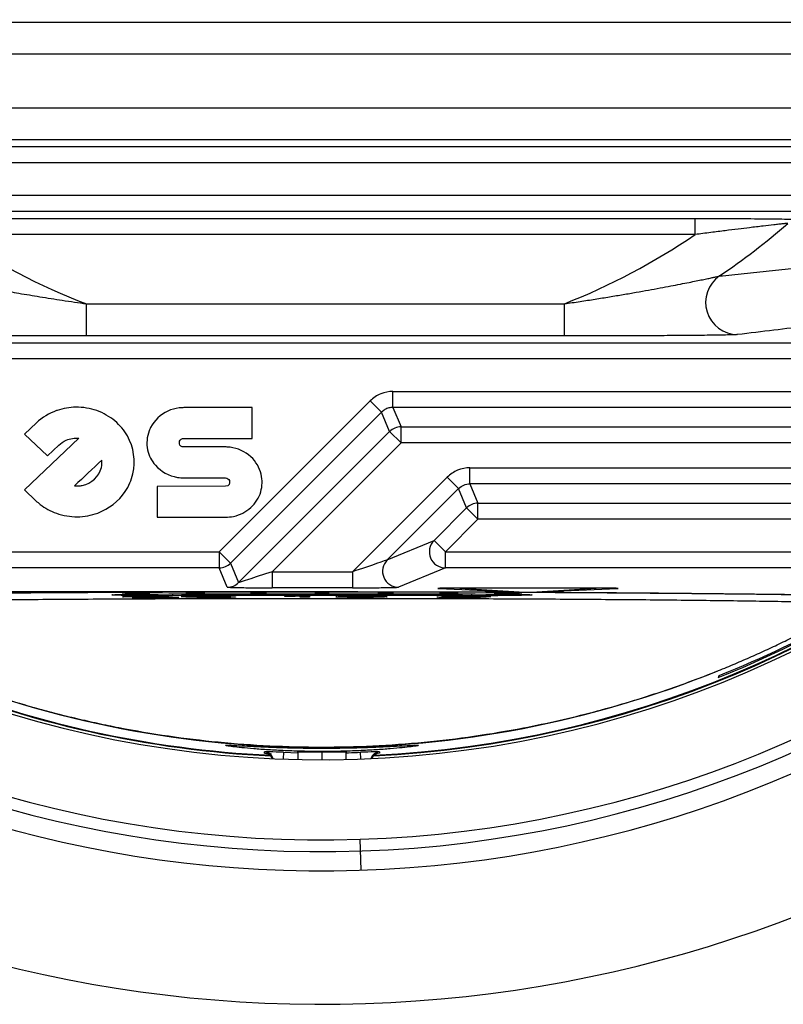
# Paper-space layout '_Superior' of a CAD drawing. Header units: millimetres. Extents: x -45.3 to 45.3, y -41 to 41.
# Tile 3 of 11: x -9.4 to 14.4, y -41 to -10.3. Entities that reach past the tile are written whole.
import ezdxf

# ---------------------------------------------------------------- set-up
doc = ezdxf.new("R2010")
doc.units = ezdxf.units.MM

psp = doc.layouts.new('_Superior')

# ---------------------------------------------------------------- linework, layer by layer
at = {"color": 7, "linetype": 'Continuous', "lineweight": 25}
for p, q in [((-17.077, -10.389), (17.167, -10.389)), ((17.167, -11.388), (-17.077, -11.388)), ((-15.838, -13.056), (15.936, -13.056)), ((15.936, -14.056), (-15.838, -14.056)), ((-23.866, -14.269), (23.866, -14.269)), ((24.116, -14.769), (-24.116, -14.769)), ((-24.116, -15.786), (24.116, -15.786)), ((23.866, -16.286), (-23.866, -16.286)), ((-11.491, -16.508), (11.625, -16.508)), ((11.625, -17.008), (11.625, -16.508)), ((11.625, -17.008), (-11.491, -17.008)), ((-7.344, -20.167), (-7.344, -19.167)), ((-7.344, -19.167), (7.552, -19.167)), ((7.552, -20.167), (7.552, -19.167)), ((7.552, -20.167), (-7.344, -20.167)), ((-23.447, -20.38), (23.447, -20.38)), ((23.447, -20.88), (-23.447, -20.88)), ((2.211, -21.898), (18.408, -21.898)), ((2.211, -22.397), (2.211, -21.898)), ((-3.203, -26.897), (1.504, -22.19)), ((1.857, -22.544), (1.504, -22.19)), ((18.408, -22.397), (2.211, -22.397)), ((2.211, -22.397), (2.461, -23.002)), ((-8.252, -22.489), (-8.273, -22.496)), ((-2.182, -22.404), (-4.305, -22.404)), ((1.857, -22.544), (-2.849, -27.25)), ((-2.182, -23.366), (-2.182, -22.404)), ((2.107, -23.148), (1.857, -22.544)), ((-8.902, -22.877), (-9.273, -23.229)), ((2.461, -23.002), (16.604, -23.002)), ((2.461, -23.502), (2.461, -23.002)), ((-9.273, -23.229), (-8.557, -23.91)), ((-2.599, -27.855), (2.107, -23.148)), ((2.461, -23.502), (2.107, -23.148)), ((-7.577, -23.354), (-9.273, -24.966)), ((-8.557, -23.91), (-8.203, -23.573)), ((-4.314, -23.366), (-2.182, -23.366)), ((2.461, -23.502), (-1.556, -27.518)), ((16.604, -23.502), (2.461, -23.502)), ((-2.984, -23.63), (-4.302, -23.63)), ((4.609, -24.777), (4.609, -24.277)), ((4.609, -24.277), (15.448, -24.277)), ((-3.005, -24.856), (-5.143, -24.857)), ((-5.143, -24.857), (-5.143, -25.819)), ((-4.305, -24.592), (-3.005, -24.593)), ((0.954, -27.518), (3.902, -24.57)), ((4.255, -24.924), (3.902, -24.57)), ((4.609, -24.777), (4.859, -25.381)), ((15.448, -24.777), (4.609, -24.777)), ((-9.273, -24.966), (-8.918, -25.304)), ((4.255, -24.924), (2.032, -27.148)), ((4.506, -25.528), (4.255, -24.924)), ((4.859, -25.881), (4.859, -25.381)), ((4.859, -25.381), (15.623, -25.381)), ((3.49, -26.543), (4.506, -25.528)), ((4.859, -25.881), (4.506, -25.528)), ((-5.143, -25.819), (-3.013, -25.819)), ((4.859, -25.881), (3.844, -26.897)), ((15.623, -25.881), (4.859, -25.881)), ((2.032, -27.148), (3.49, -26.543)), ((3.844, -26.897), (3.49, -26.543)), ((-16.196, -26.897), (-3.203, -26.897)), ((-2.849, -27.25), (-3.203, -26.897)), ((-3.203, -26.897), (-3.203, -27.397)), ((3.844, -26.897), (16.196, -26.897)), ((3.844, -27.397), (3.844, -26.897)), ((-2.849, -27.25), (-2.599, -27.855)), ((-3.203, -27.397), (-16.196, -27.397)), ((-2.952, -28.001), (-3.203, -27.397)), ((-1.556, -27.518), (-1.556, -28.018)), ((-1.556, -27.518), (0.954, -27.518)), ((0.954, -27.518), (0.954, -28.018)), ((3.844, -27.397), (2.385, -28.001)), ((16.335, -27.397), (3.844, -27.397)), ((0, -28.149), (-16.404, -28.149)), ((-5.758, -28.206), (-6.224, -28.176)), ((-6.153, -28.174), (-5.96, -28.173)), ((-5.837, -28.174), (-5.371, -28.205)), ((-5.758, -28.206), (-5.758, -28.18)), ((-5.635, -28.187), (-5.635, -28.208)), ((-5.442, -28.207), (-5.635, -28.208)), ((-5.442, -28.207), (-5.442, -28.2)), ((-4.659, -28.211), (-4.659, -28.265)), ((-4.162, -28.166), (-3.965, -28.166)), ((-3.849, -28.167), (-3.658, -28.186)), ((-3.658, -28.186), (-3.659, -28.186)), ((-2.139, -28.161), (-1.94, -28.161)), ((-1.831, -28.163), (-1.736, -28.182)), ((0.954, -28.018), (-1.556, -28.018)), ((-0.2, -28.193), (-0.2, -28.161)), ((-0.1, -28.16), (0.1, -28.16)), ((0.2, -28.161), (0.2, -28.193)), ((1.736, -28.182), (1.831, -28.163)), ((2.026, -28.184), (1.826, -28.184)), ((1.94, -28.161), (2.139, -28.161)), ((2.23, -28.163), (2.134, -28.182)), ((3.636, -28.04), (6.033, -28.141)), ((3.658, -28.186), (3.849, -28.167)), ((3.936, -28.188), (3.739, -28.188)), ((3.965, -28.166), (4.162, -28.166)), ((8.869, -28.032), (3.968, -28.032)), ((4.243, -28.168), (4.052, -28.187)), ((4.297, -28.032), (6.142, -28.148)), ((4.659, -28.211), (4.659, -28.265)), ((5.371, -28.205), (5.837, -28.174)), ((5.442, -28.2), (5.442, -28.207)), ((5.635, -28.208), (5.442, -28.207)), ((5.635, -28.208), (5.635, -28.187)), ((6.224, -28.176), (5.758, -28.206)), ((5.758, -28.18), (5.758, -28.206)), ((5.96, -28.173), (6.153, -28.174)), ((6.696, -28.148), (8.54, -28.032)), ((6.804, -28.141), (9.202, -28.04)), ((-5.95, -28.299), (-6.214, -28.3)), ((-5.922, -28.321), (-5.68, -28.319)), ((-5.496, -28.308), (-5.545, -28.305)), ((-2.983, -28.318), (-2.983, -28.307)), ((-1.164, -28.285), (-1.164, -28.28)), ((-0.681, -28.313), (-0.681, -28.278)), ((-0.389, -28.313), (-0.681, -28.313)), ((-0.564, -28.27), (-0.389, -28.27)), ((-0.389, -28.27), (-0.389, -28.313)), ((0.43, -28.303), (0.693, -28.301)), ((0.751, -28.293), (0.503, -28.292)), ((0.781, -28.27), (1.936, -28.27)), ((0.854, -28.27), (0.854, -28.286)), ((1, -28.27), (1, -28.275)), ((1.936, -28.275), (1, -28.275)), ((1.724, -28.31), (1.724, -28.27)), ((1.936, -28.27), (1.936, -28.275)), ((3.592, -28.31), (3.709, -28.297)), ((5.155, -28.305), (5.118, -28.309)), ((-1.793, -33.172), (-1.794, -33.129)), ((0, -33), (0, -33.016)), ((0, -33.121), (0, -33.142)), ((0.002, -33.376), (0.002, -33.142)), ((1.794, -33.129), (1.793, -33.172)), ((-1.199, -33.146), (-1.207, -33.354)), ((-1.199, -33.146), (-0.75, -33.159)), ((-0.75, -33.147), (-0.75, -33.367)), ((0.75, -33.367), (0.75, -33.147)), ((1.207, -33.354), (1.199, -33.146)), ((1.216, -36.822), (1.184, -35.856))]:
    psp.add_line(p, q, dxfattribs=at)
at = {"color": 7, "linetype": 'Continuous', "lineweight": 25, "flags": 128}
psp.add_lwpolyline([(12.367, -30.766), (12.356, -30.794), (12.347, -30.816)], dxfattribs=at)
at = {"color": 7, "linetype": 'Continuous', "lineweight": 25}
for centre, radius, start, end in [((0, 0), 33.376, 91.8915, 271.8915), ((0, 0), 33.376, 271.8915, 91.8915), ((0, 0), 35.876, 191.4793, 352.3037), ((0, 0), 33.296, 272.7524, 351.34), ((0, 0), 33.278, 272.7907, 351.3586), ((0, 0), 36.242, 192.5896, 351.3503), ((0, 0), 36.842, 195.906, 347.7046), ((0, 0), 41, 203.3347, 340.4483), ((0, 0), 22.098, 304.0898, 311.05), ((0, 0), 20.526, 235.9575, 249.0345), ((0, 0), 20.601, 291.5052, 304.3512), ((12.957, -19.124), 1.002, 124.745, 269.3047), ((2.461, -23.502), 0.5, 90.0075, 134.9925), ((4.859, -25.882), 0.5, 90.0075, 134.9925), ((3.844, -26.897), 0.5, 135.0699, 269.9301), ((-3.203, -26.897), 0.5, 270.0075, 314.9925), ((2.386, -27.501), 0.5, 135.0699, 269.9301), ((-2.953, -27.501), 0.5, 270.0075, 314.9925), ((6.419, -20.871), 7.283, 267.8189, 272.1811), ((0, 0), 33, 248.0181, 291.9819), ((0, 0), 33.296, 247.6457, 267.2476), ((0, 0), 33.278, 247.6829, 267.2093), ((-1.81, -33.429), 0.3, 17.0536, 86.9053), ((1.81, -33.429), 0.3, 93.0947, 162.9464), ((-1.809, -33.471), 0.3, 25.9057, 86.9092), ((1.809, -33.471), 0.3, 93.0908, 154.0943)]:
    psp.add_arc(centre, radius, start, end, dxfattribs=at)
for points, knots in [([(11.625, -16.508), (11.963, -16.508), (12.299, -16.509), (12.964, -16.511), (13.286, -16.513), (13.898, -16.517), (14.186, -16.521), (14.532, -16.527), (14.63, -16.53), (14.778, -16.535), (14.825, -16.538), (14.839, -16.541)], [0, 0, 0, 0, 0.25, 0.25, 0.5, 0.5, 0.75, 0.75, 0.875, 0.875, 1, 1, 1, 1]), ([(14.512, -16.665), (14.508, -16.665), (14.501, -16.664), (14.478, -16.666), (14.447, -16.668), (14.407, -16.671), (14.358, -16.676), (14.301, -16.682), (14.234, -16.689), (14.16, -16.697), (14.005, -16.714), (13.731, -16.746), (13.353, -16.792), (12.956, -16.841), (12.554, -16.892), (12.104, -16.948), (11.789, -16.988), (11.625, -17.008)], [0, 0, 0, 0, 0.0250886, 0.0505302, 0.0764998, 0.1031605, 0.1306614, 0.159136, 0.1887025, 0.2194636, 0.2515077, 0.3674961, 0.5010775, 0.6073981, 0.7260591, 0.8569825, 1, 1, 1, 1]), ([(12.386, -18.3), (12.515, -18.288), (12.776, -18.262), (13.163, -18.223), (13.552, -18.182), (13.943, -18.141), (14.336, -18.098), (14.731, -18.053), (15.127, -18.008), (15.526, -17.961), (15.928, -17.914), (16.193, -17.881), (16.327, -17.865)], [0, 0, 0, 0, 0.0890776, 0.1805796, 0.2745072, 0.3708616, 0.4696437, 0.5708544, 0.6744947, 0.7805652, 0.8890668, 1, 1, 1, 1]), ([(-12.267, -18.294), (-12.263, -18.295), (-12.257, -18.297), (-12.234, -18.303), (-12.202, -18.311), (-12.16, -18.32), (-12.108, -18.332), (-12.046, -18.345), (-11.974, -18.361), (-11.892, -18.378), (-11.8, -18.397), (-11.699, -18.418), (-11.589, -18.44), (-11.469, -18.464), (-11.295, -18.498), (-11.057, -18.545), (-10.748, -18.604), (-10.407, -18.667), (-9.97, -18.747), (-9.43, -18.841), (-8.779, -18.95), (-8.079, -19.061), (-7.594, -19.131), (-7.344, -19.167)], [0, 0, 0, 0, 0.01431, 0.028947, 0.044098, 0.059934, 0.076602, 0.094225, 0.112908, 0.132736, 0.153778, 0.17609, 0.199716, 0.224692, 0.251045, 0.305908, 0.365791, 0.430755, 0.500825, 0.612439, 0.732866, 0.862069, 1, 1, 1, 1]), ([(7.552, -19.167), (7.716, -19.143), (8.036, -19.096), (8.506, -19.023), (8.954, -18.95), (9.381, -18.879), (9.785, -18.809), (10.168, -18.74), (10.527, -18.675), (10.858, -18.612), (11.16, -18.554), (11.427, -18.502), (11.657, -18.456), (11.853, -18.416), (12.02, -18.382), (12.158, -18.353), (12.265, -18.329), (12.345, -18.311), (12.372, -18.304), (12.386, -18.3)], [0, 0, 0, 0, 0.092834, 0.181825, 0.266955, 0.348209, 0.425574, 0.499041, 0.568945, 0.633931, 0.69402, 0.749266, 0.796345, 0.83916, 0.877901, 0.912854, 0.944431, 0.973218, 1, 1, 1, 1]), ([(17.134, -19.582), (16.498, -19.673), (15.839, -19.764), (14.452, -19.945), (13.725, -20.036), (12.945, -20.126)], [0, 0, 0, 0, 0.5, 0.5, 1, 1, 1, 1]), ([(-7.344, -20.167), (-7.886, -20.167), (-8.425, -20.167), (-9.229, -20.165), (-9.496, -20.164), (-10.027, -20.163), (-10.292, -20.161), (-10.809, -20.159), (-11.062, -20.157), (-11.55, -20.153), (-11.788, -20.151), (-12.11, -20.146), (-12.211, -20.145), (-12.4, -20.141), (-12.487, -20.139), (-12.635, -20.135), (-12.697, -20.133), (-12.788, -20.129), (-12.816, -20.126), (-12.824, -20.124)], [0, 0, 0, 0, 0.25, 0.25, 0.375, 0.375, 0.5, 0.5, 0.625, 0.625, 0.75, 0.75, 0.8125, 0.8125, 0.875, 0.875, 0.9375, 0.9375, 1, 1, 1, 1]), ([(12.945, -20.126), (12.925, -20.129), (12.887, -20.131), (12.783, -20.135), (12.716, -20.137), (12.484, -20.143), (12.289, -20.146), (11.867, -20.151), (11.638, -20.154), (11.158, -20.157), (10.912, -20.159), (10.407, -20.162), (10.15, -20.163), (9.636, -20.164), (9.378, -20.165), (8.6, -20.167), (8.077, -20.167), (7.552, -20.167)], [0, 0, 0, 0, 0.0625, 0.0625, 0.125, 0.125, 0.25, 0.25, 0.375, 0.375, 0.5, 0.5, 0.625, 0.625, 0.75, 0.75, 1, 1, 1, 1]), ([(2.211, -21.898), (2.083, -21.898), (1.95, -21.923), (1.706, -22.024), (1.594, -22.1), (1.504, -22.19)], [0, 0, 0, 0, 0.5, 0.5, 1, 1, 1, 1]), ([(2.211, -22.397), (2.189, -22.398), (2.145, -22.4), (2.081, -22.413), (2.019, -22.434), (1.96, -22.463), (1.905, -22.499), (1.873, -22.529), (1.857, -22.544)], [0, 0, 0, 0, 0.166673, 0.333339, 0.5, 0.666661, 0.833327, 1, 1, 1, 1]), ([(4.609, -24.277), (4.481, -24.277), (4.349, -24.303), (4.104, -24.404), (3.992, -24.48), (3.902, -24.57)], [0, 0, 0, 0, 0.5, 0.5, 1, 1, 1, 1]), ([(12.347, -30.816), (13.709, -30.27), (15.041, -29.631), (17.609, -28.181), (18.844, -27.37), (20.015, -26.485)], [0, 0, 0, 0, 0.5, 0.5, 1, 1, 1, 1]), ([(19.98, -26.463), (18.817, -27.341), (17.59, -28.146), (15.041, -29.587), (13.719, -30.223), (12.367, -30.766)], [0, 0, 0, 0, 0.5, 0.5, 1, 1, 1, 1]), ([(2.032, -27.148), (2.022, -27.154), (1.901, -27.197), (1.503, -27.334), (1.229, -27.427), (0.954, -27.518)], [0, 0, 0, 0, 0.5, 0.5, 1, 1, 1, 1]), ([(-1.556, -27.518), (-1.831, -27.61), (-2.101, -27.699), (-2.487, -27.823), (-2.599, -27.857), (-2.599, -27.855)], [0, 0, 0, 0, 0.5, 0.5, 1, 1, 1, 1]), ([(16.573, -28.267), (15.71, -28.253), (14.763, -28.239), (12.713, -28.214), (11.611, -28.203), (9.282, -28.183), (8.055, -28.175), (5.521, -28.162), (4.213, -28.157), (1.571, -28.151), (0.237, -28.15), (-2.404, -28.152), (-3.71, -28.155), (-6.243, -28.165), (-7.469, -28.171), (-9.805, -28.187), (-10.913, -28.196), (-11.95, -28.207)], [0, 0, 0, 0, 0.125, 0.125, 0.25, 0.25, 0.375, 0.375, 0.5, 0.5, 0.625, 0.625, 0.75, 0.75, 0.875, 0.875, 1, 1, 1, 1]), ([(-4.659, -28.265), (-4.779, -28.265), (-4.92, -28.266), (-5.24, -28.265), (-5.42, -28.265), (-5.791, -28.262), (-5.982, -28.26), (-6.303, -28.254), (-6.431, -28.25), (-6.561, -28.242), (-6.561, -28.237), (-6.455, -28.229), (-6.35, -28.226), (-6.103, -28.22), (-5.962, -28.218), (-5.689, -28.215), (-5.556, -28.215), (-5.435, -28.214)], [0, 0, 0, 0, 0.125, 0.125, 0.25, 0.25, 0.375, 0.375, 0.5, 0.5, 0.625, 0.625, 0.75, 0.75, 0.875, 0.875, 1, 1, 1, 1]), ([(-6.227, -28.176), (-6.227, -28.175), (-6.22, -28.175), (-6.193, -28.174), (-6.173, -28.174), (-6.153, -28.174)], [0, 0, 0, 0, 0.5, 0.5, 1, 1, 1, 1]), ([(-5.96, -28.173), (-5.937, -28.173), (-5.908, -28.173), (-5.86, -28.174), (-5.843, -28.174), (-5.837, -28.174)], [0, 0, 0, 0, 0.5, 0.5, 1, 1, 1, 1]), ([(-5.635, -28.208), (-5.658, -28.208), (-5.687, -28.208), (-5.735, -28.207), (-5.752, -28.207), (-5.758, -28.206)], [0, 0, 0, 0, 0.5, 0.5, 1, 1, 1, 1]), ([(-5.371, -28.205), (-5.365, -28.205), (-5.368, -28.206), (-5.395, -28.206), (-5.419, -28.207), (-5.442, -28.207)], [0, 0, 0, 0, 0.5, 0.5, 1, 1, 1, 1]), ([(-5.435, -28.214), (-3.685, -28.206), (-1.843, -28.202), (1.843, -28.202), (3.685, -28.206), (5.435, -28.214)], [0, 0, 0, 0, 0.5, 0.5, 1, 1, 1, 1]), ([(-4.244, -28.168), (-4.244, -28.167), (-4.237, -28.167), (-4.205, -28.166), (-4.183, -28.166), (-4.162, -28.166)], [0, 0, 0, 0, 0.5, 0.5, 1, 1, 1, 1]), ([(-3.965, -28.166), (-3.942, -28.165), (-3.913, -28.166), (-3.867, -28.166), (-3.853, -28.167), (-3.849, -28.167)], [0, 0, 0, 0, 0.5, 0.5, 1, 1, 1, 1]), ([(-2.952, -28.001), (-2.952, -28.003), (-2.921, -28.005), (-2.784, -28.009), (-2.678, -28.011), (-2.406, -28.015), (-2.241, -28.016), (-1.898, -28.018), (-1.721, -28.018), (-1.556, -28.018)], [0, 0, 0, 0, 0.25, 0.25, 0.5, 0.5, 0.75, 0.75, 1, 1, 1, 1]), ([(-2.23, -28.163), (-2.23, -28.163), (-2.222, -28.162), (-2.186, -28.162), (-2.161, -28.161), (-2.139, -28.161)], [0, 0, 0, 0, 0.5, 0.5, 1, 1, 1, 1]), ([(-1.94, -28.161), (-1.916, -28.161), (-1.888, -28.161), (-1.846, -28.162), (-1.833, -28.162), (-1.831, -28.163)], [0, 0, 0, 0, 0.5, 0.5, 1, 1, 1, 1]), ([(-0.2, -28.161), (-0.2, -28.161), (-0.19, -28.16), (-0.151, -28.16), (-0.124, -28.16), (-0.1, -28.16)], [0, 0, 0, 0, 0.5, 0.5, 1, 1, 1, 1]), ([(16.572, -28.263), (15.486, -28.245), (14.288, -28.229), (11.713, -28.201), (10.336, -28.188), (7.475, -28.169), (5.99, -28.161), (2.995, -28.152), (1.484, -28.149), (0, -28.149)], [0, 0, 0, 0, 0.25, 0.25, 0.5, 0.5, 0.75, 0.75, 1, 1, 1, 1]), ([(0.1, -28.16), (0.124, -28.16), (0.151, -28.16), (0.19, -28.16), (0.2, -28.161), (0.2, -28.161)], [0, 0, 0, 0, 0.5, 0.5, 1, 1, 1, 1]), ([(0.2, -28.193), (0.2, -28.193), (0.19, -28.194), (0.151, -28.194), (0.124, -28.195), (0.1, -28.195)], [0, 0, 0, 0, 0.5, 0.5, 1, 1, 1, 1]), ([(0.954, -28.018), (1.119, -28.018), (1.297, -28.018), (1.644, -28.016), (1.811, -28.015), (2.089, -28.011), (2.2, -28.009), (2.345, -28.005), (2.38, -28.003), (2.385, -28.001)], [0, 0, 0, 0, 0.25, 0.25, 0.5, 0.5, 0.75, 0.75, 1, 1, 1, 1]), ([(1.826, -28.184), (1.804, -28.184), (1.779, -28.183), (1.744, -28.183), (1.735, -28.182), (1.735, -28.182)], [0, 0, 0, 0, 0.5, 0.5, 1, 1, 1, 1]), ([(1.831, -28.163), (1.833, -28.162), (1.846, -28.162), (1.888, -28.161), (1.916, -28.161), (1.94, -28.161)], [0, 0, 0, 0, 0.5, 0.5, 1, 1, 1, 1]), ([(2.134, -28.182), (2.132, -28.183), (2.12, -28.183), (2.078, -28.184), (2.049, -28.184), (2.026, -28.184)], [0, 0, 0, 0, 0.5, 0.5, 1, 1, 1, 1]), ([(2.139, -28.161), (2.162, -28.161), (2.189, -28.162), (2.225, -28.162), (2.232, -28.163), (2.23, -28.163)], [0, 0, 0, 0, 0.5, 0.5, 1, 1, 1, 1]), ([(3.968, -28.032), (3.85, -28.032), (3.734, -28.033), (3.603, -28.036), (3.59, -28.038), (3.636, -28.04)], [0, 0, 0, 0, 0.5, 0.5, 1, 1, 1, 1]), ([(3.739, -28.188), (3.718, -28.188), (3.695, -28.188), (3.664, -28.187), (3.656, -28.187), (3.656, -28.186)], [0, 0, 0, 0, 0.5, 0.5, 1, 1, 1, 1]), ([(3.849, -28.167), (3.853, -28.167), (3.867, -28.166), (3.913, -28.166), (3.942, -28.165), (3.965, -28.166)], [0, 0, 0, 0, 0.5, 0.5, 1, 1, 1, 1]), ([(4.052, -28.187), (4.048, -28.187), (4.033, -28.188), (3.988, -28.188), (3.959, -28.189), (3.936, -28.188)], [0, 0, 0, 0, 0.5, 0.5, 1, 1, 1, 1]), ([(4.162, -28.166), (4.185, -28.166), (4.21, -28.166), (4.242, -28.167), (4.247, -28.168), (4.243, -28.168)], [0, 0, 0, 0, 0.5, 0.5, 1, 1, 1, 1]), ([(5.442, -28.207), (5.423, -28.207), (5.402, -28.207), (5.375, -28.206), (5.368, -28.205), (5.368, -28.205)], [0, 0, 0, 0, 0.5, 0.5, 1, 1, 1, 1]), ([(5.435, -28.214), (5.582, -28.215), (5.731, -28.216), (6.007, -28.219), (6.134, -28.221), (6.34, -28.226), (6.42, -28.228), (6.523, -28.234), (6.547, -28.237), (6.547, -28.239)], [0, 0, 0, 0, 0.25, 0.25, 0.5, 0.5, 0.75, 0.75, 1, 1, 1, 1]), ([(5.758, -28.206), (5.752, -28.207), (5.735, -28.207), (5.687, -28.208), (5.658, -28.208), (5.635, -28.208)], [0, 0, 0, 0, 0.5, 0.5, 1, 1, 1, 1]), ([(5.837, -28.174), (5.843, -28.174), (5.86, -28.174), (5.908, -28.173), (5.937, -28.173), (5.96, -28.173)], [0, 0, 0, 0, 0.5, 0.5, 1, 1, 1, 1]), ([(6.153, -28.174), (6.176, -28.174), (6.2, -28.174), (6.227, -28.175), (6.23, -28.176), (6.224, -28.176)], [0, 0, 0, 0, 0.5, 0.5, 1, 1, 1, 1]), ([(9.202, -28.04), (9.247, -28.038), (9.234, -28.036), (9.103, -28.033), (8.987, -28.032), (8.869, -28.032)], [0, 0, 0, 0, 0.5, 0.5, 1, 1, 1, 1]), ([(-16.636, -28.499), (-16.593, -28.498), (-16.506, -28.495), (-16.365, -28.49), (-16.217, -28.485), (-16.059, -28.481), (-15.892, -28.476), (-15.717, -28.472), (-15.533, -28.467), (-15.16, -28.459), (-14.551, -28.446), (-13.38, -28.426), (-11.733, -28.405), (-9.585, -28.383), (-7.285, -28.367), (-4.913, -28.356), (-2.471, -28.349), (-0.004, -28.346), (2.465, -28.349), (4.907, -28.355), (7.278, -28.367), (9.574, -28.383), (11.722, -28.404), (13.37, -28.426), (14.542, -28.446), (15.221, -28.46), (15.714, -28.472), (16.058, -28.481), (16.368, -28.49), (16.547, -28.496), (16.636, -28.499)], [0, 0, 0, 0, 0.007577, 0.01521, 0.022906, 0.03067, 0.03851, 0.04643, 0.054438, 0.062537, 0.093402, 0.125343, 0.186515, 0.250438, 0.312111, 0.375021, 0.437279, 0.499897, 0.562561, 0.624892, 0.687672, 0.749249, 0.813157, 0.874345, 0.906286, 0.937175, 0.953354, 0.969186, 0.984718, 1, 1, 1, 1]), ([(-6.214, -28.3), (-6.209, -28.299), (-6.2, -28.297), (-6.175, -28.295), (-6.14, -28.293), (-6.097, -28.291), (-6.043, -28.29), (-5.924, -28.287), (-5.726, -28.286), (-5.496, -28.285), (-5.316, -28.285), (-5.145, -28.286), (-4.997, -28.287), (-4.886, -28.29), (-4.824, -28.293), (-4.803, -28.296), (-4.831, -28.299), (-4.911, -28.302), (-4.988, -28.303), (-5.029, -28.304)], [0, 0, 0, 0, 0.0509534, 0.0974515, 0.1398691, 0.178699, 0.2145825, 0.2483289, 0.3725029, 0.4371697, 0.4975631, 0.5614259, 0.6230055, 0.6850302, 0.7489584, 0.8144856, 0.8742881, 0.9312889, 1, 1, 1, 1]), ([(-5.545, -28.305), (-5.503, -28.305), (-5.425, -28.304), (-5.322, -28.303), (-5.237, -28.302), (-5.172, -28.301), (-5.12, -28.299), (-5.091, -28.297), (-5.106, -28.295), (-5.153, -28.293), (-5.27, -28.29), (-5.452, -28.289), (-5.628, -28.29), (-5.735, -28.291), (-5.815, -28.292), (-5.867, -28.293), (-5.907, -28.295), (-5.936, -28.297), (-5.945, -28.299), (-5.95, -28.299)], [0, 0, 0, 0, 0.062488, 0.117764, 0.166669, 0.210411, 0.250666, 0.312084, 0.375825, 0.442359, 0.501262, 0.624283, 0.684915, 0.749404, 0.78929, 0.832512, 0.881137, 0.936636, 1, 1, 1, 1]), ([(-5.029, -28.304), (-4.996, -28.304), (-4.933, -28.305), (-4.843, -28.305), (-4.759, -28.306), (-4.658, -28.307), (-4.553, -28.309), (-4.486, -28.313), (-4.456, -28.316), (-4.471, -28.319), (-4.539, -28.322), (-4.655, -28.325), (-4.804, -28.327), (-4.981, -28.329), (-5.168, -28.329), (-5.36, -28.329), (-5.542, -28.328), (-5.677, -28.327), (-5.767, -28.325), (-5.825, -28.324), (-5.877, -28.322), (-5.906, -28.321), (-5.922, -28.321)], [0, 0, 0, 0, 0.0332564, 0.0627448, 0.0941004, 0.1257344, 0.1855448, 0.2509184, 0.3170575, 0.3760205, 0.4368705, 0.5012287, 0.5638218, 0.6260162, 0.6892962, 0.750628, 0.8132886, 0.8749091, 0.9051614, 0.9373135, 0.9654333, 1, 1, 1, 1]), ([(-5.68, -28.319), (-5.658, -28.319), (-5.616, -28.32), (-5.544, -28.322), (-5.469, -28.323), (-5.391, -28.324), (-5.309, -28.324), (-5.205, -28.324), (-5.081, -28.324), (-4.95, -28.323), (-4.846, -28.321), (-4.785, -28.319), (-4.761, -28.316), (-4.783, -28.314), (-4.839, -28.312), (-4.968, -28.309), (-5.211, -28.308), (-5.4, -28.308), (-5.496, -28.308)], [0, 0, 0, 0, 0.04978, 0.095053, 0.136576, 0.175326, 0.2125, 0.249445, 0.311873, 0.37435, 0.434008, 0.499153, 0.560951, 0.624447, 0.690175, 0.749916, 0.87404, 1, 1, 1, 1]), ([(4.659, -28.265), (3.159, -28.258), (1.58, -28.254), (-1.58, -28.254), (-3.159, -28.258), (-4.659, -28.265)], [0, 0, 0, 0, 0.5, 0.5, 1, 1, 1, 1]), ([(-4.326, -28.3), (-4.337, -28.299), (-4.357, -28.297), (-4.377, -28.295), (-4.391, -28.292), (-4.385, -28.289), (-4.335, -28.285), (-4.245, -28.282), (-4.104, -28.279), (-3.92, -28.277), (-3.716, -28.276), (-3.505, -28.277), (-3.321, -28.279), (-3.161, -28.281), (-3.032, -28.284), (-2.925, -28.288), (-2.832, -28.293), (-2.786, -28.296), (-2.761, -28.298)], [0, 0, 0, 0, 0.045865, 0.087578, 0.125278, 0.189798, 0.250802, 0.316912, 0.376422, 0.439172, 0.501847, 0.560937, 0.626819, 0.687576, 0.751616, 0.822386, 0.904873, 1, 1, 1, 1]), ([(-2.761, -28.298), (-2.747, -28.299), (-2.722, -28.301), (-2.7, -28.304), (-2.695, -28.307), (-2.705, -28.31), (-2.738, -28.313), (-2.814, -28.316), (-2.958, -28.318), (-3.141, -28.32), (-3.316, -28.321), (-3.454, -28.32), (-3.589, -28.32), (-3.746, -28.319), (-3.904, -28.316), (-4.033, -28.313), (-4.149, -28.31), (-4.227, -28.306), (-4.285, -28.303), (-4.312, -28.301), (-4.326, -28.3)], [0, 0, 0, 0, 0.060271, 0.115016, 0.164577, 0.209417, 0.25016, 0.313347, 0.375157, 0.438469, 0.500082, 0.529924, 0.562811, 0.625363, 0.679956, 0.749748, 0.818445, 0.892399, 0.943923, 1, 1, 1, 1]), ([(-3.02, -28.3), (-3.069, -28.297), (-3.143, -28.292), (-3.3, -28.286), (-3.433, -28.283), (-3.535, -28.282), (-3.626, -28.281), (-3.704, -28.281), (-3.78, -28.281), (-3.85, -28.282), (-3.91, -28.283), (-3.98, -28.284), (-4.054, -28.287), (-4.084, -28.289), (-4.076, -28.291), (-4.075, -28.291)], [0, 0, 0, 0, 0.2854, 0.427225, 0.506146, 0.570097, 0.606264, 0.641742, 0.677901, 0.713565, 0.746015, 0.779947, 0.857252, 0.980672, 1, 1, 1, 1]), ([(-4.053, -28.297), (-4.045, -28.298), (-4.028, -28.299), (-3.991, -28.302), (-3.946, -28.304), (-3.881, -28.307), (-3.791, -28.31), (-3.664, -28.313), (-3.518, -28.315), (-3.36, -28.316), (-3.223, -28.315), (-3.128, -28.314), (-3.061, -28.313), (-3.034, -28.312), (-3.02, -28.311)], [0, 0, 0, 0, 0.0866614, 0.1703537, 0.251432, 0.3302871, 0.4601292, 0.5692401, 0.663638, 0.7517035, 0.831072, 0.8847005, 0.9397104, 1, 1, 1, 1]), ([(-2.986, -28.306), (-2.985, -28.306), (-2.971, -28.304), (-2.996, -28.302), (-3.02, -28.3)], [0, 0, 0, 0, 0.058864, 1, 1, 1, 1]), ([(-1.164, -28.28), (-1.125, -28.279), (-1.047, -28.278), (-0.937, -28.277), (-0.834, -28.275), (-0.737, -28.273), (-0.647, -28.271), (-0.592, -28.27), (-0.564, -28.27)], [0, 0, 0, 0, 0.171341, 0.340094, 0.506783, 0.671955, 0.836171, 1, 1, 1, 1]), ([(-0.681, -28.278), (-0.72, -28.279), (-0.794, -28.28), (-0.952, -28.282), (-1.078, -28.284), (-1.164, -28.285)], [0, 0, 0, 0, 0.262119, 0.500161, 1, 1, 1, 1]), ([(0.854, -28.286), (0.897, -28.286), (0.977, -28.285), (1.144, -28.284), (1.36, -28.284), (1.61, -28.285), (1.797, -28.287), (1.897, -28.29), (1.954, -28.292), (2, -28.294), (2.035, -28.297), (2.036, -28.301), (1.984, -28.305), (1.897, -28.308), (1.783, -28.31), (1.619, -28.313), (1.398, -28.314), (1.172, -28.314), (0.985, -28.314), (0.798, -28.313), (0.613, -28.31), (0.488, -28.307), (0.451, -28.304), (0.43, -28.303)], [0, 0, 0, 0, 0.033848, 0.062199, 0.124199, 0.186316, 0.248268, 0.275972, 0.310789, 0.342354, 0.373474, 0.434615, 0.498544, 0.540399, 0.581406, 0.624021, 0.685715, 0.749314, 0.78505, 0.821162, 0.892526, 0.940898, 1, 1, 1, 1]), ([(0.503, -28.292), (0.513, -28.292), (0.54, -28.29), (0.586, -28.286), (0.67, -28.279), (0.736, -28.274), (0.781, -28.27)], [0, 0, 0, 0, 0.091776, 0.258427, 0.499983, 1, 1, 1, 1]), ([(0.693, -28.301), (0.704, -28.302), (0.724, -28.303), (0.763, -28.305), (0.806, -28.306), (0.86, -28.307), (0.93, -28.308), (1.018, -28.309), (1.111, -28.309), (1.216, -28.309), (1.333, -28.309), (1.451, -28.308), (1.566, -28.307), (1.668, -28.304), (1.72, -28.301), (1.732, -28.298), (1.694, -28.294), (1.6, -28.291), (1.444, -28.289), (1.256, -28.289), (1.066, -28.289), (0.88, -28.29), (0.795, -28.292), (0.751, -28.293)], [0, 0, 0, 0, 0.037172, 0.070078, 0.09908, 0.124704, 0.156641, 0.187157, 0.216768, 0.249519, 0.291128, 0.331875, 0.374571, 0.434369, 0.499494, 0.564441, 0.624367, 0.687972, 0.7496, 0.808639, 0.87505, 0.936119, 1, 1, 1, 1]), ([(1, -28.275), (0.977, -28.277), (0.936, -28.281), (0.879, -28.284), (0.854, -28.286)], [0, 0, 0, 0, 0.563686, 1, 1, 1, 1]), ([(5.118, -28.309), (5.097, -28.31), (5.057, -28.312), (4.985, -28.315), (4.908, -28.317), (4.824, -28.32), (4.714, -28.322), (4.564, -28.324), (4.361, -28.325), (4.149, -28.325), (3.98, -28.324), (3.861, -28.322), (3.748, -28.32), (3.649, -28.318), (3.595, -28.314), (3.585, -28.312), (3.579, -28.311)], [0, 0, 0, 0, 0.08061, 0.153796, 0.220015, 0.279883, 0.33423, 0.419507, 0.502397, 0.587759, 0.670378, 0.716409, 0.766857, 0.862971, 0.926103, 1, 1, 1, 1]), ([(3.709, -28.297), (3.754, -28.294), (3.843, -28.29), (4.059, -28.285), (4.29, -28.282), (4.491, -28.281), (4.701, -28.281), (4.902, -28.282), (5.069, -28.284), (5.18, -28.287), (5.241, -28.291), (5.276, -28.293), (5.261, -28.295), (5.259, -28.295)], [0, 0, 0, 0, 0.1647641, 0.3291892, 0.4153413, 0.4943726, 0.5768396, 0.6593474, 0.7378672, 0.8244387, 0.9052388, 0.9893179, 1, 1, 1, 1]), ([(4.028, -28.297), (4.009, -28.297), (3.972, -28.299), (3.929, -28.302), (3.897, -28.304), (3.872, -28.307), (3.864, -28.311), (3.894, -28.314), (3.969, -28.317), (4.082, -28.319), (4.233, -28.32), (4.387, -28.32), (4.514, -28.318), (4.617, -28.316), (4.697, -28.314), (4.767, -28.311), (4.801, -28.31), (4.818, -28.309)], [0, 0, 0, 0, 0.0662574, 0.1294812, 0.1899291, 0.2478961, 0.3455943, 0.42741, 0.4978697, 0.5637258, 0.6231795, 0.6836464, 0.7489587, 0.8063583, 0.8745568, 0.9370083, 1, 1, 1, 1]), ([(4.818, -28.309), (4.831, -28.308), (4.86, -28.306), (4.897, -28.304), (4.932, -28.301), (4.962, -28.298), (4.979, -28.296), (4.975, -28.293), (4.949, -28.29), (4.888, -28.288), (4.778, -28.286), (4.643, -28.285), (4.528, -28.286), (4.433, -28.286), (4.329, -28.288), (4.221, -28.29), (4.116, -28.293), (4.059, -28.295), (4.028, -28.297)], [0, 0, 0, 0, 0.053931, 0.125289, 0.193281, 0.250551, 0.315659, 0.375103, 0.444367, 0.500274, 0.562505, 0.624959, 0.662685, 0.703614, 0.750181, 0.818459, 0.90103, 1, 1, 1, 1]), ([(6.547, -28.239), (6.547, -28.243), (6.506, -28.247), (6.311, -28.254), (6.156, -28.257), (5.764, -28.263), (5.531, -28.264), (5.073, -28.266), (4.85, -28.265), (4.659, -28.265)], [0, 0, 0, 0, 0.25, 0.25, 0.5, 0.5, 0.75, 0.75, 1, 1, 1, 1]), ([(12.352, -30.601), (12.527, -30.53), (12.872, -30.388), (13.382, -30.166), (13.881, -29.94), (14.368, -29.709), (14.844, -29.474), (15.308, -29.236), (15.761, -28.994), (16.203, -28.749), (16.492, -28.582), (16.636, -28.499)], [0, 0, 0, 0, 0.118258, 0.234728, 0.349411, 0.462307, 0.573418, 0.682742, 0.79028, 0.896033, 1, 1, 1, 1]), ([(-12.352, -30.601), (-12.172, -30.672), (-11.808, -30.816), (-11.253, -31.021), (-10.684, -31.221), (-10.102, -31.412), (-9.506, -31.597), (-8.896, -31.772), (-8.274, -31.939), (-7.637, -32.096), (-6.988, -32.242), (-5.53, -32.54), (-3.211, -32.878), (-0.025, -33.034), (3.16, -32.882), (5.627, -32.527), (7.374, -32.161), (8.444, -31.898), (9.476, -31.609), (10.471, -31.295), (11.427, -30.963), (12.047, -30.72), (12.352, -30.601)], [0, 0, 0, 0, 0.022983, 0.046379, 0.070191, 0.094417, 0.119058, 0.144114, 0.169586, 0.195475, 0.221781, 0.248503, 0.371937, 0.499098, 0.626049, 0.749345, 0.794052, 0.837583, 0.879942, 0.92113, 0.961149, 1, 1, 1, 1]), ([(-3.008, -32.931), (-3.007, -32.93), (-3.005, -32.928), (-2.99, -32.927), (-2.967, -32.926), (-2.934, -32.926), (-2.892, -32.927), (-2.841, -32.928), (-2.73, -32.933), (-2.517, -32.943), (-2.138, -32.962), (-1.681, -32.983), (-1.243, -32.998), (-0.873, -33.007), (-0.587, -33.012), (-0.295, -33.015), (-0.099, -33.015), (0, -33.016)], [0, 0, 0, 0, 0.035995, 0.071705, 0.107244, 0.142725, 0.178263, 0.213974, 0.249969, 0.375308, 0.500716, 0.625463, 0.750208, 0.81297, 0.875116, 0.937256, 1, 1, 1, 1]), ([(0, -33.121), (-0.049, -33.121), (-0.148, -33.12), (-0.295, -33.119), (-0.442, -33.117), (-0.636, -33.114), (-0.876, -33.107), (-1.247, -33.094), (-1.684, -33.07), (-2.142, -33.037), (-2.518, -33.002), (-2.75, -32.975), (-2.883, -32.957), (-2.954, -32.946), (-2.999, -32.937), (-3.005, -32.933), (-3.008, -32.931)], [0, 0, 0, 0, 0.0313, 0.062528, 0.09376, 0.125072, 0.18773, 0.250424, 0.374998, 0.500275, 0.624936, 0.749996, 0.812607, 0.875197, 0.937607, 1, 1, 1, 1]), ([(-1.199, -33.146), (-1.355, -33.14), (-1.509, -33.134), (-1.729, -33.128), (-1.794, -33.127), (-1.794, -33.129)], [0, 0, 0, 0, 0.5, 0.5, 1, 1, 1, 1]), ([(0, -33.142), (-0.03, -33.142), (-0.089, -33.142), (-0.175, -33.142), (-0.255, -33.142), (-0.329, -33.142), (-0.398, -33.142), (-0.459, -33.142), (-0.514, -33.142), (-0.563, -33.142), (-0.605, -33.143), (-0.642, -33.143), (-0.672, -33.143), (-0.698, -33.143), (-0.719, -33.144), (-0.735, -33.144), (-0.748, -33.144), (-0.758, -33.144), (-0.765, -33.145), (-0.77, -33.145), (-0.773, -33.145), (-0.775, -33.146), (-0.775, -33.146), (-0.775, -33.146)], [0, 0, 0, 0, 0.073881, 0.145138, 0.21377, 0.279776, 0.343157, 0.403912, 0.462041, 0.517544, 0.57042, 0.62067, 0.668292, 0.713287, 0.755655, 0.795396, 0.832509, 0.866994, 0.898851, 0.92808, 0.954682, 0.978655, 1, 1, 1, 1]), ([(0, -33.016), (0.049, -33.016), (0.148, -33.015), (0.296, -33.015), (0.443, -33.013), (0.637, -33.011), (0.875, -33.007), (1.246, -32.997), (1.682, -32.982), (2.14, -32.962), (2.517, -32.943), (2.75, -32.932), (2.882, -32.927), (2.954, -32.926), (2.999, -32.927), (3.005, -32.93), (3.008, -32.931)], [0, 0, 0, 0, 0.031388, 0.062701, 0.094018, 0.125413, 0.187732, 0.250072, 0.375225, 0.500036, 0.624829, 0.749979, 0.812297, 0.874624, 0.937302, 1, 1, 1, 1]), ([(3.008, -32.931), (3.007, -32.932), (3.005, -32.934), (2.994, -32.937), (2.976, -32.942), (2.943, -32.948), (2.883, -32.958), (2.75, -32.975), (2.518, -33.002), (2.141, -33.037), (1.683, -33.07), (1.247, -33.094), (0.876, -33.107), (0.588, -33.115), (0.295, -33.12), (0.098, -33.12), (0, -33.121)], [0, 0, 0, 0, 0.031235, 0.062404, 0.093583, 0.124846, 0.187439, 0.250083, 0.375157, 0.499827, 0.625107, 0.749653, 0.812346, 0.875025, 0.937515, 1, 1, 1, 1]), ([(0.775, -33.146), (0.775, -33.146), (0.774, -33.145), (0.764, -33.145), (0.745, -33.144), (0.711, -33.143), (0.658, -33.143), (0.58, -33.143), (0.476, -33.142), (0.342, -33.142), (0.181, -33.142), (0.062, -33.142), (0, -33.142)], [0, 0, 0, 0, 0.047902, 0.107399, 0.178484, 0.261154, 0.355402, 0.461219, 0.578598, 0.707528, 0.847999, 1, 1, 1, 1]), ([(1.794, -33.129), (1.794, -33.127), (1.729, -33.128), (1.51, -33.134), (1.355, -33.14), (1.199, -33.146)], [0, 0, 0, 0, 0.5, 0.5, 1, 1, 1, 1]), ([(-1.793, -33.172), (-1.783, -33.174), (-1.763, -33.177), (-1.671, -33.185), (-1.591, -33.19), (-1.577, -33.191)], [0, 0, 0, 0, 0.451711, 0.900726, 1, 1, 1, 1]), ([(0.75, -33.159), (0.774, -33.158), (0.924, -33.156), (1.073, -33.15), (1.199, -33.146)], [0, 0, 0, 0, 0.159356, 1, 1, 1, 1])]:
    psp.add_open_spline(points, degree=3, knots=knots, dxfattribs=at)
for points in [[(-7.669, -22.39), (-7.87, -22.393), (-8.062, -22.426), (-8.252, -22.489)], [(-7.02, -22.496), (-7.23, -22.423), (-7.445, -22.389), (-7.669, -22.39)], [(-8.273, -22.496), (-8.511, -22.582), (-8.719, -22.708), (-8.902, -22.877)], [(-6.456, -22.819), (-6.624, -22.678), (-6.811, -22.572), (-7.02, -22.496)], [(-4.805, -22.512), (-5.045, -22.625), (-5.225, -22.797), (-5.345, -23.025)], [(-4.449, -22.412), (-4.576, -22.428), (-4.689, -22.46), (-4.805, -22.512)], [(-4.305, -22.404), (-4.354, -22.404), (-4.401, -22.407), (-4.449, -22.412)], [(-6.065, -23.287), (-6.166, -23.108), (-6.297, -22.954), (-6.456, -22.819)], [(-5.895, -24.464), (-5.807, -24.065), (-5.865, -23.648), (-6.065, -23.287)], [(-5.389, -23.124), (-5.462, -23.319), (-5.476, -23.518), (-5.436, -23.721)], [(-5.345, -23.025), (-5.361, -23.058), (-5.376, -23.09), (-5.389, -23.124)], [(-8.203, -23.573), (-8.134, -23.509), (-8.061, -23.457), (-7.974, -23.418)], [(-7.974, -23.418), (-7.849, -23.364), (-7.714, -23.343), (-7.577, -23.354)], [(-4.36, -23.622), (-4.483, -23.58), (-4.474, -23.401), (-4.347, -23.37)], [(-4.302, -23.63), (-4.322, -23.63), (-4.34, -23.628), (-4.36, -23.622)], [(-4.347, -23.37), (-4.336, -23.368), (-4.325, -23.367), (-4.314, -23.366)], [(-5.436, -23.721), (-5.396, -23.9), (-5.316, -24.058), (-5.194, -24.199)], [(-2.868, -23.638), (-2.907, -23.634), (-2.945, -23.632), (-2.984, -23.63)], [(-2.219, -23.934), (-2.401, -23.769), (-2.619, -23.67), (-2.868, -23.638)], [(-1.895, -24.481), (-1.948, -24.271), (-2.058, -24.087), (-2.219, -23.934)], [(-6.862, -24.036), (-7.145, -24.306), (-7.428, -24.575), (-7.715, -24.842)], [(-6.877, -24.269), (-6.861, -24.193), (-6.854, -24.114), (-6.862, -24.036)], [(-5.194, -24.199), (-5.014, -24.398), (-4.778, -24.528), (-4.507, -24.576)], [(-7.473, -24.83), (-7.182, -24.771), (-6.944, -24.544), (-6.877, -24.269)], [(-6.133, -25.019), (-6.018, -24.847), (-5.941, -24.663), (-5.895, -24.464)], [(-1.909, -25.027), (-1.858, -24.846), (-1.854, -24.665), (-1.895, -24.481)], [(-7.715, -24.842), (-7.67, -24.846), (-7.626, -24.847), (-7.581, -24.844)], [(-7.581, -24.844), (-7.544, -24.841), (-7.509, -24.837), (-7.473, -24.83)], [(-4.507, -24.576), (-4.439, -24.586), (-4.373, -24.592), (-4.305, -24.592)], [(-3.005, -24.593), (-2.949, -24.596), (-2.906, -24.629), (-2.886, -24.679)], [(-2.886, -24.679), (-2.858, -24.766), (-2.907, -24.85), (-3.005, -24.856)], [(4.255, -24.924), (4.349, -24.83), (4.477, -24.777), (4.609, -24.777)], [(-6.992, -25.688), (-6.639, -25.557), (-6.34, -25.322), (-6.133, -25.019)], [(-2.22, -25.519), (-2.071, -25.381), (-1.968, -25.217), (-1.909, -25.027)], [(-8.918, -25.304), (-8.874, -25.345), (-8.83, -25.383), (-8.783, -25.42)], [(-8.783, -25.42), (-8.629, -25.539), (-8.465, -25.629), (-8.28, -25.695)], [(-8.28, -25.695), (-8.067, -25.769), (-7.851, -25.807), (-7.625, -25.805)], [(-7.625, -25.805), (-7.406, -25.802), (-7.197, -25.762), (-6.992, -25.688)], [(-2.755, -25.792), (-2.551, -25.745), (-2.374, -25.655), (-2.22, -25.519)], [(-3.013, -25.819), (-2.925, -25.818), (-2.841, -25.809), (-2.755, -25.792)], [(-6.224, -28.176), (-6.226, -28.176), (-6.227, -28.176), (-6.227, -28.176)], [(-4.243, -28.168), (-4.244, -28.168), (-4.244, -28.168), (-4.244, -28.168)], [(-2.23, -28.163), (-2.23, -28.163), (-2.23, -28.163), (-2.23, -28.163)], [(1.735, -28.182), (1.735, -28.182), (1.735, -28.182), (1.736, -28.182)], [(3.656, -28.186), (3.656, -28.186), (3.657, -28.186), (3.658, -28.186)], [(5.368, -28.205), (5.368, -28.205), (5.369, -28.205), (5.371, -28.205)]]:
    psp.add_open_spline(points, degree=3, dxfattribs=at)

doc.saveas('drawing.dxf')
